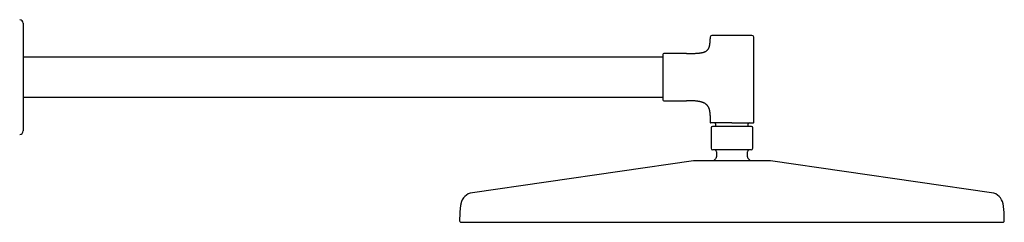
# Model space of a CAD drawing. Header units: millimetres. Extents: x 8 to 1595, y 12 to 728.
# Tile 10 of 10: x 1053 to 1595, y 616 to 728. Entities that reach past the tile are written whole.
import ezdxf

# ---------------------------------------------------------------- set-up
doc = ezdxf.new("R2010")
doc.units = ezdxf.units.MM

msp = doc.modelspace()

# ---------------------------------------------------------------- linework, layer by layer
at = {"color": 7, "linetype": 'Continuous', "lineweight": 30}
for p, q in [((1433.25, 718.09), (1433.25, 717.19)), ((1457.25, 671.19), (1457.25, 718.09)), ((1431.2, 710.55), (1431.15, 710.52)), ((1431.75, 711.01), (1431.7, 710.96)), ((1407.25, 707.09), (1054.91, 707.09)), ((1420.25, 709.09), (1407.75, 709.09)), ((1054.91, 685.09), (1407.25, 685.09)), ((1407.75, 683.09), (1420.25, 683.09)), ((1433.25, 674.99), (1433.25, 671.19)), ((1433.75, 668.19), (1433.75, 656.99)), ((1436.25, 670.39), (1436.25, 668.99)), ((1454.25, 668.99), (1454.25, 670.39)), ((1456.75, 656.99), (1456.75, 668.19)), ((1436.75, 654.99), (1436.75, 652.22)), ((1453.75, 652.22), (1453.75, 654.99)), ((1424.05, 650.01), (1302.26, 632.47)), ((1588.24, 632.47), (1466.45, 650.01))]:
    msp.add_line(p, q, dxfattribs=at)
for centre, radius, start, end in [((1052.91, 725.7), 2, 0, 89), ((1434.25, 718.09), 1, 90, 180), ((1456.25, 718.09), 1, 0, 90), ((1407.75, 708.59), 0.5, 90, 180), ((1407.75, 683.59), 0.5, 180, 270), ((1433.55, 671.19), 0.3, 180, 270), ((1434.55, 668.19), 0.8, 90, 180), ((1435.75, 670.39), 0.5, 0, 90), ((1454.75, 670.39), 0.5, 90, 180), ((1455.95, 668.19), 0.8, 0, 90), ((1456.95, 671.19), 0.3, 270, 0), ((1052.91, 666.48), 2, 271, 0), ((1434.75, 656.99), 1, 180, 270), ((1455.75, 656.99), 1, 270, 0), ((1445.25, 642.49), 12.6, 134.3091, 143.0611), ((1435.75, 654.99), 1, 0, 90), ((1435.75, 652.22), 1, 314.3091, 0), ((1454.75, 654.99), 1, 90, 180), ((1454.75, 652.22), 1, 180, 225.6909), ((1445.25, 642.49), 12.6, 36.9375, 45.6909), ((1424.76, 645.06), 5, 90, 98.1951), ((1465.74, 645.06), 5, 81.8049, 90), ((1303.33, 625.05), 7.5, 98.1951, 169.7661), ((1587.17, 625.05), 7.5, 10.2339, 81.8049), ((1296.05, 616.96), 0.8, 179.8172, 270), ((1594.45, 616.96), 0.8, 270, 0.1828)]:
    msp.add_arc(centre, radius, start, end, dxfattribs=at)
for points, knots in [([(1054.91, 725.7), (1054.91, 725.7), (1054.91, 725.69), (1054.91, 725.67), (1054.91, 725.63), (1054.91, 725.58), (1054.91, 725.51), (1054.91, 725.44), (1054.91, 725.36), (1054.91, 725.28), (1054.91, 725.18), (1054.91, 725.06), (1054.91, 724.92), (1054.91, 724.75), (1054.91, 724.56), (1054.91, 724.4), (1054.91, 724.26), (1054.91, 724.16), (1054.91, 724.06), (1054.91, 723.96), (1054.91, 723.85), (1054.91, 723.73), (1054.91, 723.56), (1054.91, 723.3), (1054.91, 722.96), (1054.91, 722.6), (1054.91, 722.26), (1054.91, 721.96), (1054.91, 721.7), (1054.91, 721.43), (1054.91, 721.16), (1054.91, 720.83), (1054.91, 720.45), (1054.91, 720), (1054.91, 719.55), (1054.91, 719.07), (1054.91, 718.59), (1054.91, 718.08), (1054.91, 717.56), (1054.91, 717.05), (1054.91, 716.54), (1054.91, 716.04), (1054.91, 715.53), (1054.91, 715.01), (1054.91, 714.51), (1054.91, 714.05), (1054.91, 713.62), (1054.91, 713.18), (1054.91, 712.74), (1054.91, 712.21), (1054.91, 711.59), (1054.91, 710.87), (1054.91, 710.13), (1054.91, 709.53), (1054.91, 709.05), (1054.91, 708.72), (1054.91, 708.37), (1054.91, 708.03), (1054.91, 707.69), (1054.91, 707.34), (1054.91, 706.88), (1054.91, 706.32), (1054.91, 705.64), (1054.91, 704.95), (1054.91, 704.26), (1054.91, 703.62), (1054.91, 703.02), (1054.91, 702.47), (1054.91, 701.92), (1054.91, 701.37), (1054.91, 700.75), (1054.91, 700.05), (1054.91, 699.26), (1054.91, 698.47), (1054.91, 697.68), (1054.91, 696.89), (1054.91, 696.36), (1054.91, 696.09)], [0, 0, 0, 0, 0.014637, 0.029251, 0.043851, 0.058444, 0.073038, 0.08451, 0.095991, 0.107485, 0.119145, 0.131338, 0.146556, 0.161756, 0.176947, 0.192138, 0.198962, 0.205787, 0.212616, 0.219449, 0.226287, 0.23313, 0.23998, 0.258025, 0.276034, 0.294021, 0.312, 0.323304, 0.334615, 0.345935, 0.357269, 0.368621, 0.385079, 0.401505, 0.41791, 0.434305, 0.4507, 0.467107, 0.483537, 0.5, 0.514748, 0.52947, 0.544173, 0.558865, 0.573553, 0.585098, 0.596649, 0.60821, 0.619786, 0.631381, 0.649426, 0.667434, 0.685421, 0.7034, 0.711474, 0.719551, 0.727632, 0.735718, 0.74381, 0.751911, 0.760021, 0.775541, 0.791034, 0.80651, 0.821977, 0.837445, 0.849605, 0.861776, 0.873962, 0.886014, 0.897514, 0.914602, 0.931671, 0.948732, 0.9658, 0.982885, 1, 1, 1, 1]), ([(1431.75, 711.01), (1431.77, 711.03), (1431.85, 711.12), (1431.99, 711.29), (1432.16, 711.51), (1432.32, 711.75), (1432.45, 712), (1432.58, 712.26), (1432.69, 712.54), (1432.79, 712.84), (1432.88, 713.15), (1432.96, 713.49), (1433.03, 713.84), (1433.08, 714.21), (1433.13, 714.6), (1433.17, 715), (1433.2, 715.41), (1433.22, 715.83), (1433.24, 716.26), (1433.25, 716.72), (1433.25, 717.03), (1433.25, 717.19)], [0, 0, 0, 0, 0.011995, 0.056137, 0.100578, 0.143074, 0.186437, 0.230937, 0.276823, 0.324323, 0.374954, 0.427705, 0.482758, 0.540276, 0.600406, 0.66328, 0.725183, 0.789724, 0.856989, 0.927056, 1, 1, 1, 1]), ([(1445.25, 719.09), (1445.14, 719.09), (1444.93, 719.09), (1444.61, 719.09), (1444.29, 719.09), (1443.97, 719.09), (1443.65, 719.09), (1443.32, 719.09), (1443, 719.09), (1442.69, 719.09), (1442.39, 719.09), (1442.09, 719.09), (1441.79, 719.09), (1441.49, 719.09), (1441.18, 719.09), (1440.86, 719.09), (1440.52, 719.09), (1440.19, 719.09), (1439.86, 719.09), (1439.54, 719.09), (1439.21, 719.09), (1438.85, 719.09), (1438.49, 719.09), (1438.14, 719.09), (1437.8, 719.09), (1437.49, 719.09), (1437.21, 719.09), (1436.95, 719.09), (1436.71, 719.09), (1436.48, 719.09), (1436.25, 719.09), (1436.05, 719.09), (1435.87, 719.09), (1435.71, 719.09), (1435.56, 719.09), (1435.41, 719.09), (1435.27, 719.09), (1435.14, 719.09), (1435.02, 719.09), (1434.9, 719.09), (1434.79, 719.09), (1434.69, 719.09), (1434.6, 719.09), (1434.52, 719.09), (1434.45, 719.09), (1434.38, 719.09), (1434.33, 719.09), (1434.28, 719.09), (1434.26, 719.09), (1434.25, 719.09), (1434.25, 719.09)], [0, 0, 0, 0, 0.018664, 0.037296, 0.055911, 0.074526, 0.093157, 0.111819, 0.131335, 0.149446, 0.167536, 0.18562, 0.203712, 0.221828, 0.239982, 0.261454, 0.282881, 0.304287, 0.325696, 0.347133, 0.368623, 0.394933, 0.421181, 0.447411, 0.473669, 0.5, 0.521931, 0.543814, 0.565674, 0.587538, 0.609431, 0.63138, 0.649788, 0.66816, 0.686512, 0.704859, 0.723216, 0.741598, 0.760022, 0.779807, 0.799556, 0.819286, 0.839016, 0.858767, 0.878556, 0.89751, 0.923128, 0.948721, 0.974331, 1, 1, 1, 1]), ([(1456.25, 719.09), (1456.25, 719.09), (1456.25, 719.09), (1456.23, 719.09), (1456.21, 719.09), (1456.18, 719.09), (1456.13, 719.09), (1456.08, 719.09), (1456.02, 719.09), (1455.95, 719.09), (1455.87, 719.09), (1455.79, 719.09), (1455.69, 719.09), (1455.59, 719.09), (1455.47, 719.09), (1455.34, 719.09), (1455.18, 719.09), (1455.02, 719.09), (1454.84, 719.09), (1454.66, 719.09), (1454.44, 719.09), (1454.2, 719.09), (1453.93, 719.09), (1453.65, 719.09), (1453.35, 719.09), (1453.05, 719.09), (1452.76, 719.09), (1452.48, 719.09), (1452.19, 719.09), (1451.89, 719.09), (1451.58, 719.09), (1451.29, 719.09), (1451, 719.09), (1450.73, 719.09), (1450.45, 719.09), (1450.17, 719.09), (1449.88, 719.09), (1449.59, 719.09), (1449.29, 719.09), (1448.98, 719.09), (1448.66, 719.09), (1448.33, 719.09), (1448, 719.09), (1447.67, 719.09), (1447.34, 719.09), (1446.98, 719.09), (1446.58, 719.09), (1446.14, 719.09), (1445.69, 719.09), (1445.4, 719.09), (1445.25, 719.09)], [0, 0, 0, 0, 0.01866, 0.037289, 0.055904, 0.074519, 0.093152, 0.111818, 0.131335, 0.149446, 0.167536, 0.18562, 0.203712, 0.221828, 0.239982, 0.261454, 0.282881, 0.304287, 0.325696, 0.347134, 0.368623, 0.394933, 0.421181, 0.447412, 0.473669, 0.5, 0.521931, 0.543814, 0.565674, 0.587538, 0.609431, 0.63138, 0.649788, 0.66816, 0.686512, 0.704859, 0.723216, 0.741598, 0.760022, 0.779807, 0.799556, 0.819286, 0.839016, 0.858767, 0.878556, 0.897514, 0.923135, 0.948728, 0.974336, 1, 1, 1, 1]), ([(1420.25, 709.09), (1420.46, 709.09), (1420.88, 709.09), (1421.5, 709.09), (1422.09, 709.1), (1422.67, 709.1), (1423.23, 709.11), (1423.77, 709.13), (1424.28, 709.14), (1424.79, 709.16), (1425.29, 709.18), (1425.77, 709.21), (1426.24, 709.24), (1426.69, 709.28), (1427.12, 709.32), (1427.53, 709.37), (1427.92, 709.43), (1428.29, 709.49), (1428.65, 709.56), (1428.99, 709.63), (1429.32, 709.71), (1429.62, 709.8), (1429.91, 709.89), (1430.17, 709.99), (1430.42, 710.1), (1430.66, 710.22), (1430.9, 710.35), (1431.06, 710.45), (1431.15, 710.51), (1431.15, 710.52)], [0, 0, 0, 0, 0.057256, 0.112674, 0.166285, 0.218117, 0.268201, 0.316566, 0.363244, 0.408266, 0.453692, 0.497375, 0.539355, 0.579675, 0.618379, 0.655513, 0.691127, 0.725275, 0.758013, 0.789404, 0.819513, 0.848415, 0.87463, 0.899914, 0.924347, 0.948013, 0.971004, 0.998251, 1, 1, 1, 1]), ([(1431.75, 711.01), (1431.73, 711), (1431.66, 710.92), (1431.51, 710.78), (1431.33, 710.64), (1431.21, 710.55), (1431.15, 710.52)], [0, 0, 0, 0, 0.09784, 0.425637, 0.756992, 1, 1, 1, 1]), ([(1407.25, 708.59), (1407.25, 708.59), (1407.25, 708.59), (1407.25, 708.57), (1407.25, 708.54), (1407.25, 708.51), (1407.25, 708.46), (1407.25, 708.4), (1407.25, 708.33), (1407.25, 708.26), (1407.25, 708.19), (1407.25, 708.11), (1407.25, 708.02), (1407.25, 707.92), (1407.25, 707.82), (1407.25, 707.7), (1407.25, 707.55), (1407.25, 707.38), (1407.25, 707.19), (1407.25, 706.99), (1407.25, 706.78), (1407.25, 706.54), (1407.25, 706.26), (1407.25, 705.96), (1407.25, 705.63), (1407.25, 705.29), (1407.25, 704.95), (1407.25, 704.62), (1407.25, 704.3), (1407.25, 703.97), (1407.25, 703.64), (1407.25, 703.29), (1407.25, 702.95), (1407.25, 702.63), (1407.25, 702.32), (1407.25, 702), (1407.25, 701.68), (1407.25, 701.36), (1407.25, 701.03), (1407.25, 700.68), (1407.25, 700.33), (1407.25, 699.96), (1407.25, 699.59), (1407.25, 699.22), (1407.25, 698.84), (1407.25, 698.47), (1407.25, 698.05), (1407.25, 697.6), (1407.25, 697.1), (1407.25, 696.59), (1407.25, 696.14), (1407.25, 695.72), (1407.25, 695.36), (1407.25, 694.99), (1407.25, 694.63), (1407.25, 694.27), (1407.25, 693.9), (1407.25, 693.56), (1407.25, 693.23), (1407.25, 692.94), (1407.25, 692.64), (1407.25, 692.35), (1407.25, 692.06), (1407.25, 691.77), (1407.25, 691.45), (1407.25, 691.1), (1407.25, 690.72), (1407.25, 690.34), (1407.25, 689.97), (1407.25, 689.61), (1407.25, 689.22), (1407.25, 688.82), (1407.25, 688.41), (1407.25, 688.01), (1407.25, 687.62), (1407.25, 687.27), (1407.25, 686.95), (1407.25, 686.66), (1407.25, 686.39), (1407.25, 686.12), (1407.25, 685.87), (1407.25, 685.64), (1407.25, 685.43), (1407.25, 685.25), (1407.25, 685.07), (1407.25, 684.91), (1407.25, 684.75), (1407.25, 684.6), (1407.25, 684.46), (1407.25, 684.33), (1407.25, 684.2), (1407.25, 684.09), (1407.25, 683.99), (1407.25, 683.89), (1407.25, 683.82), (1407.25, 683.74), (1407.25, 683.68), (1407.25, 683.63), (1407.25, 683.6), (1407.25, 683.59), (1407.25, 683.59)], [0, 0, 0, 0, 0.009332, 0.018648, 0.027956, 0.037264, 0.046579, 0.05591, 0.065668, 0.073431, 0.081185, 0.088936, 0.096687, 0.104444, 0.11221, 0.119991, 0.130728, 0.141442, 0.152145, 0.162849, 0.173568, 0.184312, 0.197467, 0.210592, 0.223707, 0.236836, 0.25, 0.260966, 0.271908, 0.282838, 0.29377, 0.304716, 0.31569, 0.324895, 0.334081, 0.343257, 0.352431, 0.361609, 0.3708, 0.380011, 0.389904, 0.399779, 0.409644, 0.419509, 0.429384, 0.439278, 0.448756, 0.461565, 0.474361, 0.487166, 0.5, 0.509331, 0.518645, 0.527953, 0.53726, 0.546577, 0.555909, 0.565668, 0.573431, 0.581185, 0.588936, 0.596687, 0.604444, 0.61221, 0.619991, 0.630728, 0.641442, 0.652145, 0.662849, 0.673568, 0.684312, 0.697467, 0.710592, 0.723707, 0.736836, 0.75, 0.760966, 0.771908, 0.782838, 0.79377, 0.804716, 0.81569, 0.824895, 0.834081, 0.843257, 0.852431, 0.861609, 0.8708, 0.880011, 0.889904, 0.899779, 0.909644, 0.919509, 0.929384, 0.939278, 0.948757, 0.961568, 0.974365, 0.987168, 1, 1, 1, 1]), ([(1054.91, 696.09), (1054.91, 695.86), (1054.91, 695.41), (1054.91, 694.73), (1054.91, 694.05), (1054.91, 693.38), (1054.91, 692.75), (1054.91, 692.17), (1054.91, 691.64), (1054.91, 691.11), (1054.91, 690.57), (1054.91, 689.98), (1054.91, 689.33), (1054.91, 688.65), (1054.91, 687.97), (1054.91, 687.41), (1054.91, 686.99), (1054.91, 686.69), (1054.91, 686.38), (1054.91, 686.09), (1054.91, 685.79), (1054.91, 685.49), (1054.91, 685.03), (1054.91, 684.42), (1054.91, 683.65), (1054.91, 682.9), (1054.91, 682.24), (1054.91, 681.69), (1054.91, 681.23), (1054.91, 680.78), (1054.91, 680.33), (1054.91, 679.82), (1054.91, 679.25), (1054.91, 678.63), (1054.91, 678.02), (1054.91, 677.42), (1054.91, 676.83), (1054.91, 676.26), (1054.91, 675.7), (1054.91, 675.17), (1054.91, 674.67), (1054.91, 674.21), (1054.91, 673.75), (1054.91, 673.31), (1054.91, 672.91), (1054.91, 672.55), (1054.91, 672.23), (1054.91, 671.91), (1054.91, 671.61), (1054.91, 671.25), (1054.91, 670.86), (1054.91, 670.43), (1054.91, 670.02), (1054.91, 669.71), (1054.91, 669.47), (1054.91, 669.31), (1054.91, 669.15), (1054.91, 669), (1054.91, 668.85), (1054.91, 668.7), (1054.91, 668.52), (1054.91, 668.3), (1054.91, 668.06), (1054.91, 667.84), (1054.91, 667.63), (1054.91, 667.45), (1054.91, 667.3), (1054.91, 667.18), (1054.91, 667.06), (1054.91, 666.96), (1054.91, 666.85), (1054.91, 666.75), (1054.91, 666.65), (1054.91, 666.58), (1054.91, 666.52), (1054.91, 666.49), (1054.91, 666.49), (1054.91, 666.48)], [0, 0, 0, 0, 0.014638, 0.029253, 0.043854, 0.058447, 0.073041, 0.084512, 0.095993, 0.107486, 0.119145, 0.131338, 0.146556, 0.161756, 0.176947, 0.192138, 0.198961, 0.205787, 0.212616, 0.219449, 0.226287, 0.23313, 0.23998, 0.258025, 0.276034, 0.29402, 0.312, 0.323304, 0.334615, 0.345935, 0.357269, 0.368621, 0.385079, 0.401505, 0.41791, 0.434305, 0.4507, 0.467107, 0.483537, 0.5, 0.514748, 0.52947, 0.544173, 0.558865, 0.573553, 0.585098, 0.596649, 0.60821, 0.619786, 0.631381, 0.649426, 0.667434, 0.685421, 0.7034, 0.711474, 0.719551, 0.727632, 0.735718, 0.74381, 0.751911, 0.760021, 0.775541, 0.791034, 0.80651, 0.821977, 0.837445, 0.849605, 0.861776, 0.873962, 0.886014, 0.897513, 0.9146, 0.931668, 0.94873, 0.965797, 0.982883, 1, 1, 1, 1]), ([(1433.25, 674.99), (1433.25, 675.14), (1433.25, 675.42), (1433.23, 675.83), (1433.21, 676.23), (1433.17, 676.61), (1433.12, 676.98), (1433.07, 677.33), (1433, 677.68), (1432.91, 678.03), (1432.81, 678.37), (1432.7, 678.7), (1432.58, 679.02), (1432.44, 679.32), (1432.28, 679.62), (1432.1, 679.91), (1431.91, 680.19), (1431.7, 680.45), (1431.48, 680.69), (1431.25, 680.92), (1431.01, 681.12), (1430.76, 681.31), (1430.5, 681.49), (1430.22, 681.66), (1429.92, 681.82), (1429.58, 681.98), (1429.21, 682.13), (1428.83, 682.26), (1428.42, 682.39), (1428, 682.5), (1427.57, 682.6), (1427.13, 682.68), (1426.69, 682.75), (1426.23, 682.82), (1425.76, 682.88), (1425.25, 682.93), (1424.7, 682.97), (1424.12, 683.01), (1423.52, 683.04), (1422.9, 683.06), (1422.26, 683.07), (1421.61, 683.08), (1420.94, 683.09), (1420.48, 683.09), (1420.25, 683.09)], [0, 0, 0, 0, 0.023904, 0.046974, 0.069242, 0.090742, 0.111508, 0.131577, 0.150987, 0.171627, 0.191577, 0.210898, 0.229653, 0.247909, 0.267421, 0.28651, 0.305271, 0.323801, 0.342194, 0.360545, 0.377891, 0.395351, 0.412993, 0.43088, 0.44907, 0.470834, 0.493159, 0.516111, 0.539744, 0.564108, 0.589242, 0.613674, 0.638844, 0.66477, 0.691467, 0.718948, 0.750555, 0.783161, 0.816773, 0.851394, 0.887027, 0.923673, 0.961331, 1, 1, 1, 1]), ([(1445.25, 670.89), (1445.14, 670.89), (1444.91, 670.89), (1444.57, 670.89), (1444.22, 670.89), (1443.88, 670.89), (1443.54, 670.89), (1443.2, 670.89), (1442.86, 670.89), (1442.53, 670.89), (1442.21, 670.89), (1441.89, 670.89), (1441.57, 670.89), (1441.25, 670.89), (1440.92, 670.89), (1440.58, 670.89), (1440.22, 670.89), (1439.87, 670.89), (1439.52, 670.89), (1439.18, 670.89), (1438.82, 670.89), (1438.45, 670.89), (1438.06, 670.89), (1437.69, 670.89), (1437.32, 670.89), (1436.99, 670.89), (1436.7, 670.89), (1436.43, 670.89), (1436.17, 670.89), (1435.92, 670.89), (1435.68, 670.89), (1435.47, 670.89), (1435.28, 670.89), (1435.1, 670.89), (1434.94, 670.89), (1434.78, 670.89), (1434.64, 670.89), (1434.5, 670.89), (1434.37, 670.89), (1434.24, 670.89), (1434.12, 670.89), (1434.02, 670.89), (1433.92, 670.89), (1433.84, 670.89), (1433.76, 670.89), (1433.69, 670.89), (1433.63, 670.89), (1433.59, 670.89), (1433.56, 670.89), (1433.55, 670.89), (1433.55, 670.89)], [0, 0, 0, 0, 0.018665, 0.037296, 0.055912, 0.074527, 0.093157, 0.111819, 0.131335, 0.149446, 0.167537, 0.185621, 0.203713, 0.221829, 0.239982, 0.261455, 0.282882, 0.304288, 0.325697, 0.347134, 0.368623, 0.394934, 0.421182, 0.447412, 0.47367, 0.5, 0.521932, 0.543815, 0.565675, 0.587539, 0.609432, 0.63138, 0.649788, 0.668161, 0.686513, 0.70486, 0.723217, 0.741599, 0.760022, 0.779808, 0.799557, 0.819287, 0.839017, 0.858767, 0.878556, 0.897511, 0.923129, 0.948722, 0.974331, 1, 1, 1, 1]), ([(1455.95, 668.99), (1455.95, 668.99), (1455.95, 668.99), (1455.94, 668.99), (1455.93, 668.99), (1455.92, 668.99), (1455.9, 668.99), (1455.88, 668.99), (1455.86, 668.99), (1455.82, 668.99), (1455.76, 668.99), (1455.7, 668.99), (1455.66, 668.99), (1455.63, 668.99), (1455.61, 668.99), (1455.58, 668.99), (1455.55, 668.99), (1455.5, 668.99), (1455.41, 668.99), (1455.29, 668.99), (1455.17, 668.99), (1455.06, 668.99), (1454.97, 668.99), (1454.87, 668.99), (1454.76, 668.99), (1454.66, 668.99), (1454.55, 668.99), (1454.43, 668.99), (1454.32, 668.99), (1454.2, 668.99), (1454.07, 668.99), (1453.94, 668.99), (1453.79, 668.99), (1453.62, 668.99), (1453.42, 668.99), (1453.21, 668.99), (1453, 668.99), (1452.77, 668.99), (1452.53, 668.99), (1452.28, 668.99), (1452.03, 668.99), (1451.76, 668.99), (1451.48, 668.99), (1451.2, 668.99), (1450.9, 668.99), (1450.6, 668.99), (1450.27, 668.99), (1449.91, 668.99), (1449.52, 668.99), (1449.12, 668.99), (1448.72, 668.99), (1448.3, 668.99), (1447.88, 668.99), (1447.45, 668.99), (1447.02, 668.99), (1446.58, 668.99), (1446.14, 668.99), (1445.7, 668.99), (1445.25, 668.99), (1444.81, 668.99), (1444.36, 668.99), (1443.92, 668.99), (1443.48, 668.99), (1443.05, 668.99), (1442.64, 668.99), (1442.26, 668.99), (1441.9, 668.99), (1441.55, 668.99), (1441.21, 668.99), (1440.87, 668.99), (1440.54, 668.99), (1440.22, 668.99), (1439.9, 668.99), (1439.6, 668.99), (1439.31, 668.99), (1439.02, 668.99), (1438.74, 668.99), (1438.47, 668.99), (1438.22, 668.99), (1437.97, 668.99), (1437.74, 668.99), (1437.52, 668.99), (1437.34, 668.99), (1437.2, 668.99), (1437.09, 668.99), (1436.99, 668.99), (1436.89, 668.99), (1436.79, 668.99), (1436.64, 668.99), (1436.44, 668.99), (1436.21, 668.99), (1436.02, 668.99), (1435.86, 668.99), (1435.75, 668.99), (1435.64, 668.99), (1435.51, 668.99), (1435.36, 668.99), (1435.23, 668.99), (1435.16, 668.99), (1435.12, 668.99), (1435.08, 668.99), (1435.05, 668.99), (1435.01, 668.99), (1434.97, 668.99), (1434.92, 668.99), (1434.86, 668.99), (1434.81, 668.99), (1434.76, 668.99), (1434.72, 668.99), (1434.68, 668.99), (1434.65, 668.99), (1434.61, 668.99), (1434.58, 668.99), (1434.56, 668.99), (1434.55, 668.99), (1434.55, 668.99)], [0, 0, 0, 0, 0.005936, 0.011868, 0.017798, 0.023726, 0.029657, 0.035591, 0.041531, 0.048138, 0.059948, 0.071753, 0.074847, 0.077941, 0.081037, 0.084135, 0.087234, 0.090336, 0.101643, 0.112933, 0.12422, 0.130877, 0.13754, 0.144213, 0.151652, 0.158302, 0.164946, 0.171586, 0.178226, 0.184868, 0.191515, 0.19817, 0.204837, 0.214153, 0.223468, 0.23279, 0.242333, 0.252084, 0.261838, 0.271604, 0.281766, 0.291925, 0.302092, 0.312448, 0.322975, 0.333504, 0.344046, 0.356697, 0.369344, 0.382007, 0.394947, 0.407883, 0.420836, 0.433975, 0.447111, 0.460264, 0.473507, 0.486744, 0.5, 0.513243, 0.52648, 0.539736, 0.552876, 0.566011, 0.579165, 0.590257, 0.601344, 0.612439, 0.623418, 0.634258, 0.6451, 0.655956, 0.666486, 0.677012, 0.687547, 0.697902, 0.708062, 0.718224, 0.728398, 0.737957, 0.747513, 0.757076, 0.76646, 0.771242, 0.776023, 0.780805, 0.785589, 0.790376, 0.795166, 0.807816, 0.820441, 0.833061, 0.840503, 0.847955, 0.85542, 0.862107, 0.875418, 0.88872, 0.892206, 0.895693, 0.899182, 0.902674, 0.906168, 0.909665, 0.916382, 0.923093, 0.929801, 0.936509, 0.943219, 0.949935, 0.95666, 0.962711, 0.975137, 0.98756, 1, 1, 1, 1]), ([(1445.25, 670.89), (1445.36, 670.89), (1445.59, 670.89), (1445.94, 670.89), (1446.28, 670.89), (1446.62, 670.89), (1446.96, 670.89), (1447.3, 670.89), (1447.69, 670.89), (1448.13, 670.89), (1448.62, 670.89), (1449.09, 670.89), (1449.53, 670.89), (1449.92, 670.89), (1450.28, 670.89), (1450.63, 670.89), (1450.98, 670.89), (1451.32, 670.89), (1451.68, 670.89), (1452.05, 670.89), (1452.44, 670.89), (1452.82, 670.89), (1453.18, 670.89), (1453.53, 670.89), (1453.86, 670.89), (1454.18, 670.89), (1454.48, 670.89), (1454.77, 670.89), (1455.03, 670.89), (1455.26, 670.89), (1455.45, 670.89), (1455.64, 670.89), (1455.82, 670.89), (1455.98, 670.89), (1456.13, 670.89), (1456.26, 670.89), (1456.38, 670.89), (1456.48, 670.89), (1456.58, 670.89), (1456.67, 670.89), (1456.74, 670.89), (1456.81, 670.89), (1456.87, 670.89), (1456.92, 670.89), (1456.95, 670.89), (1456.95, 670.89), (1456.95, 670.89)], [0, 0, 0, 0, 0.018672, 0.037309, 0.055927, 0.074541, 0.093167, 0.111822, 0.131349, 0.158519, 0.185648, 0.212785, 0.23998, 0.261469, 0.282906, 0.304315, 0.325721, 0.347149, 0.368622, 0.394951, 0.421209, 0.44744, 0.473689, 0.5, 0.52633, 0.552588, 0.578818, 0.605067, 0.631378, 0.652867, 0.674304, 0.695713, 0.717119, 0.738547, 0.76002, 0.779821, 0.79958, 0.819313, 0.839042, 0.858784, 0.87856, 0.897522, 0.923154, 0.94875, 0.974351, 1, 1, 1, 1]), ([(1455.75, 655.99), (1455.75, 655.99), (1455.75, 655.99), (1455.73, 655.99), (1455.71, 655.99), (1455.68, 655.99), (1455.64, 655.99), (1455.59, 655.99), (1455.53, 655.99), (1455.46, 655.99), (1455.39, 655.99), (1455.31, 655.99), (1455.22, 655.99), (1455.12, 655.99), (1455.01, 655.99), (1454.88, 655.99), (1454.73, 655.99), (1454.58, 655.99), (1454.41, 655.99), (1454.23, 655.99), (1454.03, 655.99), (1453.8, 655.99), (1453.54, 655.99), (1453.26, 655.99), (1452.98, 655.99), (1452.68, 655.99), (1452.36, 655.99), (1452.04, 655.99), (1451.7, 655.99), (1451.36, 655.99), (1451.03, 655.99), (1450.74, 655.99), (1450.48, 655.99), (1450.22, 655.99), (1449.95, 655.99), (1449.67, 655.99), (1449.4, 655.99), (1449.11, 655.99), (1448.81, 655.99), (1448.5, 655.99), (1448.19, 655.99), (1447.88, 655.99), (1447.56, 655.99), (1447.25, 655.99), (1446.9, 655.99), (1446.52, 655.99), (1446.1, 655.99), (1445.67, 655.99), (1445.27, 655.99), (1444.89, 655.99), (1444.53, 655.99), (1444.18, 655.99), (1443.82, 655.99), (1443.46, 655.99), (1443.12, 655.99), (1442.81, 655.99), (1442.52, 655.99), (1442.23, 655.99), (1441.95, 655.99), (1441.66, 655.99), (1441.37, 655.99), (1441.06, 655.99), (1440.74, 655.99), (1440.42, 655.99), (1440.11, 655.99), (1439.8, 655.99), (1439.48, 655.99), (1439.15, 655.99), (1438.8, 655.99), (1438.46, 655.99), (1438.14, 655.99), (1437.82, 655.99), (1437.52, 655.99), (1437.24, 655.99), (1436.96, 655.99), (1436.7, 655.99), (1436.48, 655.99), (1436.3, 655.99), (1436.14, 655.99), (1436, 655.99), (1435.86, 655.99), (1435.73, 655.99), (1435.6, 655.99), (1435.48, 655.99), (1435.37, 655.99), (1435.26, 655.99), (1435.17, 655.99), (1435.08, 655.99), (1435.01, 655.99), (1434.94, 655.99), (1434.88, 655.99), (1434.82, 655.99), (1434.78, 655.99), (1434.76, 655.99), (1434.75, 655.99), (1434.75, 655.99)], [0, 0, 0, 0, 0.009332, 0.018648, 0.027956, 0.037263, 0.046578, 0.05591, 0.065668, 0.074723, 0.083768, 0.09281, 0.101856, 0.110914, 0.119992, 0.130727, 0.141441, 0.152144, 0.162848, 0.173567, 0.184312, 0.197467, 0.210591, 0.223706, 0.236835, 0.250001, 0.263156, 0.27628, 0.289395, 0.302524, 0.31569, 0.324894, 0.33408, 0.343256, 0.352429, 0.361608, 0.370799, 0.380011, 0.389904, 0.399778, 0.409643, 0.419508, 0.429383, 0.439278, 0.448755, 0.461564, 0.47436, 0.487166, 0.5, 0.510883, 0.521747, 0.532605, 0.543469, 0.554352, 0.565667, 0.574722, 0.583767, 0.592809, 0.601856, 0.610914, 0.619991, 0.630727, 0.64144, 0.652143, 0.662848, 0.673567, 0.684312, 0.697467, 0.71059, 0.723706, 0.736835, 0.75, 0.763155, 0.776279, 0.789395, 0.802524, 0.815689, 0.824893, 0.834079, 0.843255, 0.852429, 0.861607, 0.870799, 0.88001, 0.889903, 0.899777, 0.909642, 0.919508, 0.929383, 0.939278, 0.948757, 0.961567, 0.974364, 0.987168, 1, 1, 1, 1]), ([(1465.74, 650.06), (1465.74, 650.06), (1465.74, 650.06), (1465.71, 650.06), (1465.67, 650.06), (1465.62, 650.06), (1465.56, 650.06), (1465.51, 650.06), (1465.45, 650.06), (1465.38, 650.06), (1465.29, 650.06), (1465.17, 650.06), (1465, 650.06), (1464.86, 650.06), (1464.74, 650.06), (1464.66, 650.06), (1464.57, 650.06), (1464.49, 650.06), (1464.4, 650.06), (1464.27, 650.06), (1464.11, 650.06), (1463.9, 650.06), (1463.68, 650.06), (1463.45, 650.06), (1463.2, 650.06), (1462.95, 650.06), (1462.68, 650.06), (1462.39, 650.06), (1462.07, 650.06), (1461.71, 650.06), (1461.35, 650.06), (1460.97, 650.06), (1460.57, 650.06), (1460.16, 650.06), (1459.74, 650.06), (1459.31, 650.06), (1458.86, 650.06), (1458.41, 650.06), (1457.94, 650.06), (1457.46, 650.06), (1456.97, 650.06), (1456.47, 650.06), (1455.98, 650.06), (1455.48, 650.06), (1454.97, 650.06), (1454.54, 650.06), (1454.18, 650.06), (1453.91, 650.06), (1453.63, 650.06), (1453.36, 650.06), (1453.08, 650.06), (1452.69, 650.06), (1452.21, 650.06), (1451.62, 650.06), (1451.03, 650.06), (1450.47, 650.06), (1449.95, 650.06), (1449.47, 650.06), (1449, 650.06), (1448.47, 650.06), (1447.88, 650.06), (1447.23, 650.06), (1446.57, 650.06), (1445.91, 650.06), (1445.27, 650.06), (1444.66, 650.06), (1444.07, 650.06), (1443.49, 650.06), (1442.98, 650.06), (1442.54, 650.06), (1442.17, 650.06), (1441.81, 650.06), (1441.43, 650.06), (1440.97, 650.06), (1440.42, 650.06), (1439.78, 650.06), (1439.28, 650.06), (1438.91, 650.06), (1438.67, 650.06), (1438.43, 650.06), (1438.19, 650.06), (1437.95, 650.06), (1437.63, 650.06), (1437.23, 650.06), (1436.75, 650.06), (1436.29, 650.06), (1435.82, 650.06), (1435.37, 650.06), (1434.92, 650.06), (1434.47, 650.06), (1434.01, 650.06), (1433.53, 650.06), (1433.04, 650.06), (1432.56, 650.06), (1432.1, 650.06), (1431.64, 650.06), (1431.19, 650.06), (1430.76, 650.06), (1430.34, 650.06), (1429.93, 650.06), (1429.53, 650.06), (1429.15, 650.06), (1428.79, 650.06), (1428.43, 650.06), (1428.1, 650.06), (1427.79, 650.06), (1427.49, 650.06), (1427.21, 650.06), (1426.98, 650.06), (1426.81, 650.06), (1426.68, 650.06), (1426.55, 650.06), (1426.43, 650.06), (1426.31, 650.06), (1426.16, 650.06), (1425.97, 650.06), (1425.77, 650.06), (1425.59, 650.06), (1425.43, 650.06), (1425.3, 650.06), (1425.2, 650.06), (1425.1, 650.06), (1425.01, 650.06), (1424.92, 650.06), (1424.85, 650.06), (1424.8, 650.06), (1424.76, 650.06), (1424.76, 650.06), (1424.76, 650.06)], [0, 0, 0, 0, 0.009146, 0.018277, 0.027399, 0.03652, 0.042256, 0.047996, 0.053743, 0.059573, 0.065669, 0.075811, 0.085941, 0.096068, 0.100048, 0.10403, 0.108015, 0.112003, 0.115994, 0.11999, 0.128047, 0.136088, 0.144119, 0.152146, 0.160174, 0.168207, 0.176251, 0.184311, 0.193713, 0.203096, 0.212468, 0.221835, 0.231208, 0.240594, 0.250001, 0.259403, 0.268786, 0.278157, 0.287525, 0.296898, 0.306283, 0.31569, 0.324712, 0.333716, 0.342709, 0.351699, 0.356409, 0.361121, 0.365836, 0.370556, 0.37528, 0.380011, 0.389708, 0.399386, 0.409054, 0.418722, 0.426323, 0.433933, 0.441557, 0.448756, 0.459006, 0.469245, 0.479483, 0.489731, 0.5, 0.509145, 0.518275, 0.527397, 0.536518, 0.542254, 0.547995, 0.553742, 0.559573, 0.565669, 0.575811, 0.585941, 0.596068, 0.600048, 0.60403, 0.608015, 0.612003, 0.615994, 0.61999, 0.628047, 0.636088, 0.644119, 0.652146, 0.660174, 0.668207, 0.676251, 0.684311, 0.693713, 0.703096, 0.712468, 0.721835, 0.731208, 0.740594, 0.750001, 0.759403, 0.768786, 0.778157, 0.787525, 0.796898, 0.806283, 0.81569, 0.824712, 0.833716, 0.842709, 0.851699, 0.856409, 0.861121, 0.865836, 0.870556, 0.87528, 0.880011, 0.889708, 0.899386, 0.909054, 0.918722, 0.926323, 0.933933, 0.941557, 0.948757, 0.959008, 0.969247, 0.979485, 0.989732, 1, 1, 1, 1]), ([(1295.95, 626.38), (1295.92, 626.21), (1295.84, 625.79), (1295.74, 625.1), (1295.63, 624.33), (1295.54, 623.57), (1295.47, 622.81), (1295.4, 622.05), (1295.36, 621.35), (1295.32, 620.7), (1295.3, 620.1), (1295.28, 619.48), (1295.27, 618.89), (1295.26, 618.33), (1295.26, 617.8), (1295.25, 617.35), (1295.25, 617.06), (1295.25, 616.96)], [0, 0, 0, 0, 0.054545, 0.137138, 0.219202, 0.300593, 0.381184, 0.461315, 0.541796, 0.604523, 0.66832, 0.733559, 0.80061, 0.854805, 0.910523, 0.967942, 1, 1, 1, 1]), ([(1595.25, 616.96), (1595.25, 617.08), (1595.25, 617.39), (1595.24, 617.89), (1595.24, 618.46), (1595.23, 619.01), (1595.22, 619.54), (1595.2, 620.09), (1595.18, 620.67), (1595.15, 621.26), (1595.11, 621.85), (1595.06, 622.52), (1594.99, 623.27), (1594.9, 624.11), (1594.78, 624.95), (1594.67, 625.71), (1594.58, 626.19), (1594.55, 626.38)], [0, 0, 0, 0, 0.036712, 0.09849, 0.158316, 0.216415, 0.27301, 0.328328, 0.39219, 0.454963, 0.517021, 0.578739, 0.667068, 0.756298, 0.846396, 0.937169, 1, 1, 1, 1]), ([(1296.05, 616.16), (1296.05, 616.16), (1296.06, 616.16), (1296.1, 616.16), (1296.15, 616.16), (1296.24, 616.16), (1296.32, 616.16), (1296.39, 616.16), (1296.43, 616.16), (1296.47, 616.16), (1296.52, 616.16), (1296.57, 616.16), (1296.62, 616.16), (1296.7, 616.16), (1296.83, 616.16), (1297.01, 616.16), (1297.19, 616.16), (1297.39, 616.16), (1297.6, 616.16), (1297.83, 616.16), (1298.04, 616.16), (1298.22, 616.16), (1298.37, 616.16), (1298.52, 616.16), (1298.68, 616.16), (1298.85, 616.16), (1299.03, 616.16), (1299.25, 616.16), (1299.53, 616.16), (1299.88, 616.16), (1300.24, 616.16), (1300.62, 616.16), (1300.96, 616.16), (1301.25, 616.16), (1301.48, 616.16), (1301.72, 616.16), (1301.97, 616.16), (1302.23, 616.16), (1302.49, 616.16), (1302.82, 616.16), (1303.24, 616.16), (1303.75, 616.16), (1304.27, 616.16), (1304.81, 616.16), (1305.36, 616.16), (1305.94, 616.16), (1306.43, 616.16), (1306.85, 616.16), (1307.18, 616.16), (1307.52, 616.16), (1307.85, 616.16), (1308.2, 616.16), (1308.61, 616.16), (1309.1, 616.16), (1309.67, 616.16), (1310.26, 616.16), (1310.88, 616.16), (1311.53, 616.16), (1312.19, 616.16), (1312.87, 616.16), (1313.59, 616.16), (1314.36, 616.16), (1315.17, 616.16), (1315.99, 616.16), (1316.84, 616.16), (1317.7, 616.16), (1318.57, 616.16), (1319.46, 616.16), (1320.32, 616.16), (1321.13, 616.16), (1321.9, 616.16), (1322.68, 616.16), (1323.47, 616.16), (1324.27, 616.16), (1325.08, 616.16), (1325.92, 616.16), (1326.81, 616.16), (1327.74, 616.16), (1328.67, 616.16), (1329.63, 616.16), (1330.63, 616.16), (1331.69, 616.16), (1332.8, 616.16), (1333.92, 616.16), (1335.06, 616.16), (1336.21, 616.16), (1337.37, 616.16), (1338.55, 616.16), (1339.73, 616.16), (1340.9, 616.16), (1342.06, 616.16), (1343.23, 616.16), (1344.41, 616.16), (1345.61, 616.16), (1346.79, 616.16), (1347.96, 616.16), (1349.12, 616.16), (1350.29, 616.16), (1351.46, 616.16), (1352.69, 616.16), (1353.98, 616.16), (1355.32, 616.16), (1356.67, 616.16), (1358.04, 616.16), (1359.41, 616.16), (1360.8, 616.16), (1362.2, 616.16), (1363.51, 616.16), (1364.75, 616.16), (1365.9, 616.16), (1367.06, 616.16), (1368.22, 616.16), (1369.39, 616.16), (1370.56, 616.16), (1371.78, 616.16), (1373.05, 616.16), (1374.36, 616.16), (1375.68, 616.16), (1377, 616.16), (1378.44, 616.16), (1380.01, 616.16), (1381.7, 616.16), (1383.41, 616.16), (1385.13, 616.16), (1386.85, 616.16), (1388.59, 616.16), (1390, 616.16), (1391.1, 616.16), (1391.87, 616.16), (1392.64, 616.16), (1393.41, 616.16), (1394.18, 616.16), (1394.95, 616.16), (1395.95, 616.16), (1397.16, 616.16), (1398.59, 616.16), (1399.75, 616.16), (1400.64, 616.16), (1401.26, 616.16), (1401.88, 616.16), (1402.5, 616.16), (1403.12, 616.16), (1403.74, 616.16), (1404.71, 616.16), (1406.03, 616.16), (1407.65, 616.16), (1409.23, 616.16), (1410.76, 616.16), (1412.3, 616.16), (1413.84, 616.16), (1415.16, 616.16), (1416.25, 616.16), (1417.12, 616.16), (1417.98, 616.16), (1418.84, 616.16), (1419.69, 616.16), (1420.54, 616.16), (1421.6, 616.16), (1422.9, 616.16), (1424.41, 616.16), (1425.93, 616.16), (1427.45, 616.16), (1428.75, 616.16), (1429.83, 616.16), (1430.68, 616.16), (1431.53, 616.16), (1432.37, 616.16), (1433.21, 616.16), (1434.03, 616.16), (1435.16, 616.16), (1436.59, 616.16), (1438.32, 616.16), (1440.05, 616.16), (1441.78, 616.16), (1443.52, 616.16), (1445.3, 616.16), (1447.14, 616.16), (1449.02, 616.16), (1450.91, 616.16), (1452.79, 616.16), (1454.24, 616.16), (1455.27, 616.16), (1455.86, 616.16), (1456.45, 616.16), (1457.04, 616.16), (1457.63, 616.16), (1458.22, 616.16), (1459.18, 616.16), (1460.49, 616.16), (1462.12, 616.16), (1463.69, 616.16), (1465.21, 616.16), (1466.73, 616.16), (1468.24, 616.16), (1469.53, 616.16), (1470.6, 616.16), (1471.45, 616.16), (1472.3, 616.16), (1473.16, 616.16), (1474.03, 616.16), (1474.9, 616.16), (1475.99, 616.16), (1477.31, 616.16), (1478.85, 616.16), (1480.38, 616.16), (1481.91, 616.16), (1483.21, 616.16), (1484.29, 616.16), (1485.15, 616.16), (1486, 616.16), (1486.87, 616.16), (1487.74, 616.16), (1488.6, 616.16), (1489.7, 616.16), (1491.02, 616.16), (1492.56, 616.16), (1494.09, 616.16), (1495.62, 616.16), (1497.14, 616.16), (1498.66, 616.16), (1499.94, 616.16), (1500.98, 616.16), (1501.8, 616.16), (1502.6, 616.16), (1503.41, 616.16), (1504.22, 616.16), (1505.17, 616.16), (1506.28, 616.16), (1507.53, 616.16), (1508.81, 616.16), (1510.11, 616.16), (1511.43, 616.16), (1512.75, 616.16), (1514.07, 616.16), (1515.44, 616.16), (1516.86, 616.16), (1518.33, 616.16), (1519.78, 616.16), (1521.22, 616.16), (1522.65, 616.16), (1524.08, 616.16), (1525.49, 616.16), (1526.81, 616.16), (1528.04, 616.16), (1529.18, 616.16), (1530.32, 616.16), (1531.45, 616.16), (1532.56, 616.16), (1533.68, 616.16), (1534.82, 616.16), (1535.99, 616.16), (1537.18, 616.16), (1538.37, 616.16), (1539.55, 616.16), (1540.77, 616.16), (1542.02, 616.16), (1543.31, 616.16), (1544.58, 616.16), (1545.84, 616.16), (1547.09, 616.16), (1548.32, 616.16), (1549.54, 616.16), (1550.73, 616.16), (1551.89, 616.16), (1553.01, 616.16), (1554.12, 616.16), (1555.22, 616.16), (1556.3, 616.16), (1557.35, 616.16), (1558.37, 616.16), (1559.35, 616.16), (1560.33, 616.16), (1561.29, 616.16), (1562.27, 616.16), (1563.28, 616.16), (1564.3, 616.16), (1565.31, 616.16), (1566.31, 616.16), (1567.29, 616.16), (1568.25, 616.16), (1569.2, 616.16), (1570.07, 616.16), (1570.87, 616.16), (1571.6, 616.16), (1572.32, 616.16), (1573.03, 616.16), (1573.72, 616.16), (1574.41, 616.16), (1575.11, 616.16), (1575.82, 616.16), (1576.54, 616.16), (1577.24, 616.16), (1577.93, 616.16), (1578.66, 616.16), (1579.43, 616.16), (1580.24, 616.16), (1581.03, 616.16), (1581.8, 616.16), (1582.55, 616.16), (1583.27, 616.16), (1583.85, 616.16), (1584.28, 616.16), (1584.57, 616.16), (1584.87, 616.16), (1585.15, 616.16), (1585.44, 616.16), (1585.72, 616.16), (1586.07, 616.16), (1586.49, 616.16), (1586.97, 616.16), (1587.34, 616.16), (1587.62, 616.16), (1587.82, 616.16), (1588.01, 616.16), (1588.19, 616.16), (1588.38, 616.16), (1588.56, 616.16), (1588.84, 616.16), (1589.2, 616.16), (1589.64, 616.16), (1590.04, 616.16), (1590.41, 616.16), (1590.77, 616.16), (1591.11, 616.16), (1591.38, 616.16), (1591.61, 616.16), (1591.77, 616.16), (1591.94, 616.16), (1592.09, 616.16), (1592.24, 616.16), (1592.39, 616.16), (1592.57, 616.16), (1592.77, 616.16), (1592.99, 616.16), (1593.2, 616.16), (1593.39, 616.16), (1593.54, 616.16), (1593.65, 616.16), (1593.74, 616.16), (1593.82, 616.16), (1593.89, 616.16), (1593.96, 616.16), (1594.03, 616.16), (1594.11, 616.16), (1594.2, 616.16), (1594.29, 616.16), (1594.36, 616.16), (1594.41, 616.16), (1594.44, 616.16), (1594.45, 616.16), (1594.45, 616.16)], [0, 0, 0, 0, 0.004026, 0.008049, 0.012072, 0.016095, 0.020117, 0.021382, 0.022646, 0.023911, 0.025176, 0.026441, 0.027706, 0.028982, 0.032579, 0.036174, 0.039442, 0.042708, 0.045975, 0.049242, 0.05251, 0.054344, 0.056179, 0.058014, 0.059897, 0.061786, 0.063675, 0.065564, 0.068929, 0.072293, 0.075657, 0.079021, 0.082385, 0.084274, 0.086163, 0.088053, 0.089974, 0.091911, 0.093848, 0.095785, 0.099243, 0.1027, 0.106157, 0.109614, 0.113071, 0.11653, 0.11999, 0.121859, 0.123728, 0.125596, 0.127464, 0.129332, 0.131199, 0.134133, 0.137067, 0.140001, 0.143145, 0.14629, 0.149436, 0.152593, 0.15579, 0.159356, 0.16292, 0.166485, 0.170048, 0.173612, 0.177177, 0.180743, 0.18431, 0.187247, 0.190183, 0.193118, 0.196053, 0.198987, 0.20192, 0.204854, 0.208082, 0.21131, 0.21454, 0.217774, 0.221022, 0.224645, 0.228267, 0.231888, 0.235509, 0.239131, 0.242752, 0.246375, 0.25, 0.253445, 0.256888, 0.260331, 0.263772, 0.267213, 0.270654, 0.273899, 0.277145, 0.280391, 0.283636, 0.286866, 0.29047, 0.294073, 0.297675, 0.301276, 0.304878, 0.308481, 0.312085, 0.31569, 0.318596, 0.321501, 0.324405, 0.327309, 0.330212, 0.333115, 0.336018, 0.339211, 0.342406, 0.345601, 0.348787, 0.351934, 0.355945, 0.359956, 0.363966, 0.367975, 0.371985, 0.375997, 0.38001, 0.381768, 0.383526, 0.385283, 0.38704, 0.388796, 0.390553, 0.392309, 0.395528, 0.398748, 0.401967, 0.403347, 0.404727, 0.406108, 0.407488, 0.408869, 0.41025, 0.411622, 0.415326, 0.419028, 0.422392, 0.425756, 0.42912, 0.432484, 0.435849, 0.437738, 0.439627, 0.441517, 0.443359, 0.445194, 0.447028, 0.448862, 0.45213, 0.455397, 0.458664, 0.461931, 0.465198, 0.467033, 0.468867, 0.470702, 0.472499, 0.474274, 0.476049, 0.477823, 0.481519, 0.485215, 0.48891, 0.492606, 0.496302, 0.5, 0.504026, 0.50805, 0.512072, 0.516095, 0.520117, 0.521382, 0.522646, 0.523911, 0.525176, 0.526441, 0.527706, 0.528982, 0.532579, 0.536174, 0.539442, 0.542708, 0.545975, 0.549242, 0.55251, 0.554344, 0.556179, 0.558014, 0.559897, 0.561786, 0.563675, 0.565564, 0.568929, 0.572293, 0.575657, 0.579021, 0.582385, 0.584274, 0.586163, 0.588053, 0.589974, 0.591911, 0.593848, 0.595785, 0.599243, 0.6027, 0.606157, 0.609614, 0.613071, 0.61653, 0.61999, 0.621859, 0.623728, 0.625596, 0.627464, 0.629332, 0.631199, 0.634133, 0.637067, 0.640001, 0.643145, 0.64629, 0.649436, 0.652593, 0.65579, 0.659356, 0.66292, 0.666485, 0.670048, 0.673612, 0.677177, 0.680743, 0.68431, 0.687247, 0.690183, 0.693118, 0.696053, 0.698987, 0.70192, 0.704854, 0.708082, 0.71131, 0.71454, 0.717774, 0.721022, 0.724645, 0.728267, 0.731888, 0.735509, 0.739131, 0.742752, 0.746375, 0.75, 0.753445, 0.756888, 0.760331, 0.763772, 0.767213, 0.770654, 0.773899, 0.777145, 0.780391, 0.783636, 0.786866, 0.79047, 0.794073, 0.797675, 0.801276, 0.804878, 0.808481, 0.812085, 0.81569, 0.818596, 0.821501, 0.824405, 0.827309, 0.830212, 0.833115, 0.836018, 0.839211, 0.842406, 0.845601, 0.848787, 0.851934, 0.855945, 0.859956, 0.863966, 0.867975, 0.871985, 0.875997, 0.88001, 0.881768, 0.883526, 0.885283, 0.88704, 0.888796, 0.890553, 0.892309, 0.895528, 0.898748, 0.901967, 0.903347, 0.904727, 0.906108, 0.907488, 0.908869, 0.91025, 0.911622, 0.915326, 0.919028, 0.922392, 0.925756, 0.92912, 0.932484, 0.935849, 0.937738, 0.939627, 0.941517, 0.943359, 0.945194, 0.947028, 0.948862, 0.95213, 0.955397, 0.958664, 0.961931, 0.965198, 0.967033, 0.968867, 0.970702, 0.972499, 0.974274, 0.976049, 0.977823, 0.981519, 0.985214, 0.98891, 0.992605, 0.996302, 1, 1, 1, 1])]:
    msp.add_open_spline(points, degree=3, knots=knots, dxfattribs=at)

doc.saveas('drawing.dxf')
